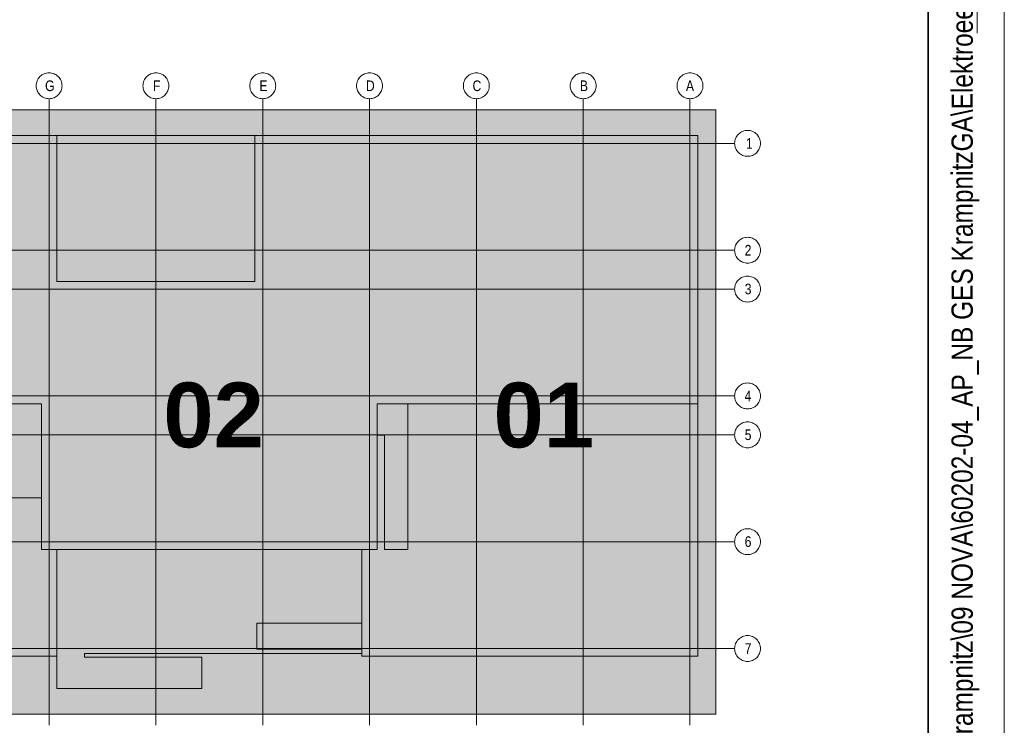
# Model space of a CAD drawing. Extents: x -420 to 300, y 62 to 1162.
# Tile 34 of 256: x 236 to 300, y 239 to 286. Entities that reach past the tile are written whole.
import ezdxf
from ezdxf.lldxf.tags import DXFTag

# ---------------------------------------------------------------- set-up
doc = ezdxf.new("R2010")
doc.units = 0
for name, color, linetype, lineweight in [('iwb_Plankopf Linie', 7, 'Continuous', 13), ('iwb_Plankopf Rahmen', 7, 'Continuous', 35), ('iwb_Plankopf Text', 7, 'Continuous', 18), ('PK_LP', 7, 'Continuous', 9), ('PK_LP_Achsen', 7, 'STRICHPUNKT2', 5)]:
    doc.layers.add(name, color=color, linetype=linetype, lineweight=lineweight)
for name, color, linetype, lineweight, true_color in [('PK_LP_T07', 6, 'Continuous', 9, 0xff00ff), ('PK_LP_T07_Rest', 9, 'Continuous', 9, 0x808080), ('PK_LP_Tennung', 9, 'Continuous', 18, 0x808080)]:
    doc.layers.add(name, color=color, linetype=linetype, lineweight=lineweight, true_color=true_color)
doc.styles.get("Standard").update_dxf_attribs({"font": 'ARIALN.TTF'})
tags = doc.linetypes.add('grob', pattern=[14, 3, -8, 3]).pattern_tags.tags
tags[8:9] = [DXFTag(74, 4), DXFTag(75, 0), DXFTag(340, '0'), DXFTag(46, 0.0), DXFTag(50, 0.0), DXFTag(44, 0.0), DXFTag(45, 0.0)]
tags[6:7] = [DXFTag(74, 4), DXFTag(75, 0), DXFTag(340, '0'), DXFTag(46, 0.0), DXFTag(50, 0.0), DXFTag(44, 0.0), DXFTag(45, 0.0)]
tags[4:5] = [DXFTag(74, 4), DXFTag(75, 0), DXFTag(340, '0'), DXFTag(46, 0.0), DXFTag(50, 0.0), DXFTag(44, 0.0), DXFTag(45, 0.0)]
tags = doc.linetypes.add('STRICHPUNKT2', pattern=[12.7, 6.35, -3.175, 0, -3.175]).pattern_tags.tags
tags[10:11] = [DXFTag(74, 4), DXFTag(75, 0), DXFTag(340, '0'), DXFTag(46, 0.0), DXFTag(50, 0.0), DXFTag(44, 0.0), DXFTag(45, 0.0)]
tags[8:9] = [DXFTag(74, 4), DXFTag(75, 0), DXFTag(340, '0'), DXFTag(46, 0.0), DXFTag(50, 0.0), DXFTag(44, 0.0), DXFTag(45, 0.0)]
tags[6:7] = [DXFTag(74, 4), DXFTag(75, 0), DXFTag(340, '0'), DXFTag(46, 0.0), DXFTag(50, 0.0), DXFTag(44, 0.0), DXFTag(45, 0.0)]
tags[4:5] = [DXFTag(74, 4), DXFTag(75, 0), DXFTag(340, '0'), DXFTag(46, 0.0), DXFTag(50, 0.0), DXFTag(44, 0.0), DXFTag(45, 0.0)]

# ---------------------------------------------------------------- blocks, each defined once
blk = doc.blocks.new('Blockreferenz-A06G9F4F8I')
at = {"layer": 'PK_LP', "linetype": 'grob', "lineweight": 5, "ltscale": 0.13}
for p, q in [((216.605, 279.685), (237.643, 279.685)), ((237.643, 279.685), (258.68, 279.685)), ((237.643, 240.014), (237.643, 279.685)), ((237.643, 279.685), (237.643, 240.014)), ((258.68, 279.685), (281.418, 279.685)), ((258.68, 240.014), (258.68, 279.685)), ((258.68, 279.685), (258.68, 240.014)), ((281.418, 279.685), (281.418, 240.014)), ((237.643, 240.014), (216.605, 240.014)), ((258.68, 240.014), (237.643, 240.014)), ((281.418, 240.014), (258.68, 240.014))]:
    blk.add_line(p, q, dxfattribs=at)
at = {"layer": 'PK_LP', "linetype": 'ByBlock', "lineweight": 13, "ltscale": 0.13}
for p, q in [((209.085, 277.985), (238.15, 277.985)), ((238.15, 277.985), (251.16, 277.985)), ((238.15, 268.423), (238.15, 277.985)), ((238.15, 277.985), (238.15, 268.423)), ((251.16, 277.985), (251.16, 268.423)), ((251.16, 268.423), (251.16, 277.985)), ((251.16, 277.985), (280.225, 277.985)), ((280.225, 277.985), (280.225, 260.395)), ((251.16, 268.423), (238.15, 268.423)), ((238.15, 268.423), (251.16, 268.423)), ((237.135, 260.395), (217.113, 260.395)), ((237.135, 250.833), (237.135, 260.395)), ((280.225, 260.395), (259.188, 260.395)), ((259.188, 260.395), (259.188, 250.833)), ((261.185, 260.395), (259.188, 260.395)), ((259.188, 260.395), (259.188, 258.319)), ((280.225, 260.395), (259.188, 260.395)), ((259.188, 260.395), (259.188, 250.833)), ((261.185, 250.833), (261.185, 260.395)), ((280.225, 243.82), (280.225, 260.395)), ((259.188, 258.319), (259.655, 258.319)), ((259.655, 258.319), (259.655, 250.833)), ((237.135, 254.222), (221.25, 254.222)), ((237.135, 250.833), (237.135, 254.222)), ((238.15, 250.833), (237.135, 250.833)), ((259.188, 250.833), (237.135, 250.833)), ((238.15, 250.833), (238.15, 241.714)), ((258.173, 250.833), (238.15, 250.833)), ((238.15, 243.82), (238.15, 250.833)), ((258.173, 243.996), (258.173, 250.833)), ((259.188, 250.833), (258.173, 250.833)), ((258.173, 250.833), (258.173, 245.994)), ((259.655, 250.833), (261.185, 250.833)), ((251.288, 245.994), (251.288, 244.294)), ((258.173, 245.994), (251.288, 245.994)), ((216.098, 243.82), (238.15, 243.82)), ((239.976, 243.754), (239.976, 243.996)), ((239.976, 243.996), (258.173, 243.996)), ((247.66, 243.754), (239.976, 243.754)), ((247.66, 241.714), (247.66, 243.754)), ((251.288, 244.294), (258.173, 244.294)), ((258.173, 244.294), (258.173, 243.82)), ((258.173, 243.82), (280.225, 243.82)), ((238.15, 241.714), (247.66, 241.714))]:
    blk.add_line(p, q, dxfattribs=at)
at = {"layer": 'PK_LP_Achsen', "linetype": 'ByBlock', "ltscale": 0.13}
for p, q in [((236.986, 281.797), (237.042, 281.859)), ((237.042, 281.859), (237.103, 281.915)), ((237.103, 281.915), (237.17, 281.964)), ((237.17, 281.964), (237.242, 282.007)), ((237.242, 282.007), (237.317, 282.043)), ((237.317, 282.043), (237.396, 282.071)), ((237.396, 282.071), (237.477, 282.091)), ((237.477, 282.091), (237.559, 282.103)), ((237.559, 282.103), (237.643, 282.108)), ((237.643, 282.108), (237.726, 282.103)), ((237.726, 282.103), (237.809, 282.091)), ((237.809, 282.091), (237.889, 282.071)), ((237.889, 282.071), (237.968, 282.043)), ((237.968, 282.043), (238.043, 282.007)), ((238.043, 282.007), (238.115, 281.964)), ((238.115, 281.964), (238.182, 281.915)), ((238.182, 281.915), (238.244, 281.859)), ((238.244, 281.859), (238.3, 281.797)), ((243.998, 281.797), (244.054, 281.859)), ((244.054, 281.859), (244.116, 281.915)), ((244.116, 281.915), (244.183, 281.964)), ((244.183, 281.964), (244.255, 282.007)), ((244.255, 282.007), (244.33, 282.043)), ((244.33, 282.043), (244.408, 282.071)), ((244.408, 282.071), (244.489, 282.091)), ((244.489, 282.091), (244.572, 282.103)), ((244.572, 282.103), (244.655, 282.108)), ((244.655, 282.108), (244.739, 282.103)), ((244.739, 282.103), (244.821, 282.091)), ((244.821, 282.091), (244.902, 282.071)), ((244.902, 282.071), (244.98, 282.043)), ((244.98, 282.043), (245.056, 282.007)), ((245.056, 282.007), (245.127, 281.964)), ((245.127, 281.964), (245.194, 281.915)), ((245.194, 281.915), (245.256, 281.859)), ((245.256, 281.859), (245.312, 281.797)), ((251.011, 281.797), (251.067, 281.859)), ((251.067, 281.859), (251.128, 281.915)), ((251.128, 281.915), (251.195, 281.964)), ((251.195, 281.964), (251.267, 282.007)), ((251.267, 282.007), (251.342, 282.043)), ((251.342, 282.043), (251.421, 282.071)), ((251.421, 282.071), (251.502, 282.091)), ((251.502, 282.091), (251.584, 282.103)), ((251.584, 282.103), (251.668, 282.108)), ((251.668, 282.108), (251.751, 282.103)), ((251.751, 282.103), (251.834, 282.091)), ((251.834, 282.091), (251.914, 282.071)), ((251.914, 282.071), (251.993, 282.043)), ((251.993, 282.043), (252.068, 282.007)), ((252.068, 282.007), (252.14, 281.964)), ((252.14, 281.964), (252.207, 281.915)), ((252.207, 281.915), (252.269, 281.859)), ((252.269, 281.859), (252.325, 281.797)), ((258.023, 281.797), (258.079, 281.859)), ((258.079, 281.859), (258.141, 281.915)), ((258.141, 281.915), (258.208, 281.964)), ((258.208, 281.964), (258.28, 282.007)), ((258.28, 282.007), (258.355, 282.043)), ((258.355, 282.043), (258.433, 282.071)), ((258.433, 282.071), (258.514, 282.091)), ((258.514, 282.091), (258.597, 282.103)), ((258.597, 282.103), (258.68, 282.108)), ((258.68, 282.108), (258.764, 282.103)), ((258.764, 282.103), (258.846, 282.091)), ((258.846, 282.091), (258.927, 282.071)), ((258.927, 282.071), (259.005, 282.043)), ((259.005, 282.043), (259.081, 282.007)), ((259.081, 282.007), (259.152, 281.964)), ((259.152, 281.964), (259.219, 281.915)), ((259.219, 281.915), (259.281, 281.859)), ((259.281, 281.859), (259.337, 281.797)), ((265.036, 281.797), (265.092, 281.859)), ((265.092, 281.859), (265.153, 281.915)), ((265.153, 281.915), (265.22, 281.964)), ((265.22, 281.964), (265.292, 282.007)), ((265.292, 282.007), (265.367, 282.043)), ((265.367, 282.043), (265.446, 282.071)), ((265.446, 282.071), (265.527, 282.091)), ((265.527, 282.091), (265.609, 282.103)), ((265.609, 282.103), (265.693, 282.108)), ((265.693, 282.108), (265.776, 282.103)), ((265.776, 282.103), (265.859, 282.091)), ((265.859, 282.091), (265.939, 282.071)), ((265.939, 282.071), (266.018, 282.043)), ((266.018, 282.043), (266.093, 282.007)), ((266.093, 282.007), (266.165, 281.964)), ((266.165, 281.964), (266.232, 281.915)), ((266.232, 281.915), (266.294, 281.859)), ((266.294, 281.859), (266.35, 281.797)), ((272.048, 281.797), (272.104, 281.859)), ((272.104, 281.859), (272.166, 281.915)), ((272.166, 281.915), (272.233, 281.964)), ((272.233, 281.964), (272.305, 282.007)), ((272.305, 282.007), (272.38, 282.043)), ((272.38, 282.043), (272.458, 282.071)), ((272.458, 282.071), (272.539, 282.091)), ((272.539, 282.091), (272.622, 282.103)), ((272.622, 282.103), (272.705, 282.108)), ((272.705, 282.108), (272.789, 282.103)), ((272.789, 282.103), (272.871, 282.091)), ((272.871, 282.091), (272.952, 282.071)), ((272.952, 282.071), (273.03, 282.043)), ((273.03, 282.043), (273.106, 282.007)), ((273.106, 282.007), (273.177, 281.964)), ((273.177, 281.964), (273.244, 281.915)), ((273.244, 281.915), (273.306, 281.859)), ((273.306, 281.859), (273.362, 281.797)), ((279.061, 281.797), (279.117, 281.859)), ((279.117, 281.859), (279.178, 281.915)), ((279.178, 281.915), (279.245, 281.964)), ((279.245, 281.964), (279.317, 282.007)), ((279.317, 282.007), (279.392, 282.043)), ((279.392, 282.043), (279.471, 282.071)), ((279.471, 282.071), (279.552, 282.091)), ((279.552, 282.091), (279.634, 282.103)), ((279.634, 282.103), (279.718, 282.108)), ((279.718, 282.108), (279.801, 282.103)), ((279.801, 282.103), (279.884, 282.091)), ((279.884, 282.091), (279.964, 282.071)), ((279.964, 282.071), (280.043, 282.043)), ((280.043, 282.043), (280.118, 282.007)), ((280.118, 282.007), (280.19, 281.964)), ((280.19, 281.964), (280.257, 281.915)), ((280.257, 281.915), (280.319, 281.859)), ((280.319, 281.859), (280.375, 281.797)), ((236.793, 281.258), (236.797, 281.341)), ((236.797, 281.174), (236.793, 281.258)), ((236.797, 281.341), (236.809, 281.423)), ((236.809, 281.423), (236.829, 281.504)), ((236.829, 281.504), (236.857, 281.583)), ((236.857, 281.583), (236.893, 281.658)), ((236.893, 281.658), (236.936, 281.73)), ((236.936, 281.73), (236.986, 281.797)), ((238.3, 281.797), (238.349, 281.73)), ((238.349, 281.73), (238.392, 281.658)), ((238.392, 281.658), (238.428, 281.583)), ((238.428, 281.583), (238.456, 281.504)), ((238.456, 281.504), (238.476, 281.423)), ((238.476, 281.423), (238.489, 281.341)), ((238.489, 281.341), (238.493, 281.258)), ((238.493, 281.258), (238.489, 281.174)), ((243.805, 281.258), (243.809, 281.341)), ((243.809, 281.174), (243.805, 281.258)), ((243.809, 281.341), (243.822, 281.423)), ((243.822, 281.423), (243.842, 281.504)), ((243.842, 281.504), (243.87, 281.583)), ((243.87, 281.583), (243.906, 281.658)), ((243.906, 281.658), (243.948, 281.73)), ((243.948, 281.73), (243.998, 281.797)), ((245.312, 281.797), (245.362, 281.73)), ((245.362, 281.73), (245.405, 281.658)), ((245.405, 281.658), (245.44, 281.583)), ((245.44, 281.583), (245.469, 281.504)), ((245.469, 281.504), (245.489, 281.423)), ((245.489, 281.423), (245.501, 281.341)), ((245.501, 281.341), (245.505, 281.258)), ((245.505, 281.258), (245.501, 281.174)), ((250.818, 281.258), (250.822, 281.341)), ((250.822, 281.174), (250.818, 281.258)), ((250.822, 281.341), (250.834, 281.423)), ((250.834, 281.423), (250.854, 281.504)), ((250.854, 281.504), (250.882, 281.583)), ((250.882, 281.583), (250.918, 281.658)), ((250.918, 281.658), (250.961, 281.73)), ((250.961, 281.73), (251.011, 281.797)), ((252.325, 281.797), (252.374, 281.73)), ((252.374, 281.73), (252.417, 281.658)), ((252.417, 281.658), (252.453, 281.583)), ((252.453, 281.583), (252.481, 281.504)), ((252.481, 281.504), (252.501, 281.423)), ((252.501, 281.423), (252.514, 281.341)), ((252.514, 281.341), (252.518, 281.258)), ((252.518, 281.258), (252.514, 281.174)), ((257.83, 281.258), (257.834, 281.341)), ((257.834, 281.174), (257.83, 281.258)), ((257.834, 281.341), (257.847, 281.423)), ((257.847, 281.423), (257.867, 281.504)), ((257.867, 281.504), (257.895, 281.583)), ((257.895, 281.583), (257.931, 281.658)), ((257.931, 281.658), (257.973, 281.73)), ((257.973, 281.73), (258.023, 281.797)), ((259.337, 281.797), (259.387, 281.73)), ((259.387, 281.73), (259.43, 281.658)), ((259.43, 281.658), (259.465, 281.583)), ((259.465, 281.583), (259.494, 281.504)), ((259.494, 281.504), (259.514, 281.423)), ((259.514, 281.423), (259.526, 281.341)), ((259.526, 281.341), (259.53, 281.258)), ((259.53, 281.258), (259.526, 281.174)), ((264.843, 281.258), (264.847, 281.341)), ((264.847, 281.174), (264.843, 281.258)), ((264.847, 281.341), (264.859, 281.423)), ((264.859, 281.423), (264.879, 281.504)), ((264.879, 281.504), (264.907, 281.583)), ((264.907, 281.583), (264.943, 281.658)), ((264.943, 281.658), (264.986, 281.73)), ((264.986, 281.73), (265.036, 281.797)), ((266.35, 281.797), (266.399, 281.73)), ((266.399, 281.73), (266.442, 281.658)), ((266.442, 281.658), (266.478, 281.583)), ((266.478, 281.583), (266.506, 281.504)), ((266.506, 281.504), (266.526, 281.423)), ((266.526, 281.423), (266.539, 281.341)), ((266.539, 281.341), (266.543, 281.258)), ((266.543, 281.258), (266.539, 281.174)), ((271.855, 281.258), (271.859, 281.341)), ((271.859, 281.174), (271.855, 281.258)), ((271.859, 281.341), (271.872, 281.423)), ((271.872, 281.423), (271.892, 281.504)), ((271.892, 281.504), (271.92, 281.583)), ((271.92, 281.583), (271.956, 281.658)), ((271.956, 281.658), (271.998, 281.73)), ((271.998, 281.73), (272.048, 281.797)), ((273.362, 281.797), (273.412, 281.73)), ((273.412, 281.73), (273.455, 281.658)), ((273.455, 281.658), (273.49, 281.583)), ((273.49, 281.583), (273.519, 281.504)), ((273.519, 281.504), (273.539, 281.423)), ((273.539, 281.423), (273.551, 281.341)), ((273.551, 281.341), (273.555, 281.258)), ((273.555, 281.258), (273.551, 281.174)), ((278.868, 281.258), (278.872, 281.341)), ((278.872, 281.174), (278.868, 281.258)), ((278.872, 281.341), (278.884, 281.423)), ((278.884, 281.423), (278.904, 281.504)), ((278.904, 281.504), (278.932, 281.583)), ((278.932, 281.583), (278.968, 281.658)), ((278.968, 281.658), (279.011, 281.73)), ((279.011, 281.73), (279.061, 281.797)), ((280.375, 281.797), (280.424, 281.73)), ((280.424, 281.73), (280.467, 281.658)), ((280.467, 281.658), (280.503, 281.583)), ((280.503, 281.583), (280.531, 281.504)), ((280.531, 281.504), (280.551, 281.423)), ((280.551, 281.423), (280.564, 281.341)), ((280.564, 281.341), (280.568, 281.258)), ((280.568, 281.258), (280.564, 281.174)), ((236.809, 281.092), (236.797, 281.174)), ((236.829, 281.011), (236.809, 281.092)), ((236.857, 280.932), (236.829, 281.011)), ((236.893, 280.857), (236.857, 280.932)), ((236.936, 280.785), (236.893, 280.857)), ((236.986, 280.718), (236.936, 280.785)), ((237.042, 280.656), (236.986, 280.718)), ((237.103, 280.6), (237.042, 280.656)), ((237.17, 280.551), (237.103, 280.6)), ((237.242, 280.508), (237.17, 280.551)), ((238.115, 280.551), (238.043, 280.508)), ((238.182, 280.6), (238.115, 280.551)), ((238.244, 280.656), (238.182, 280.6)), ((238.3, 280.718), (238.244, 280.656)), ((238.349, 280.785), (238.3, 280.718)), ((238.392, 280.857), (238.349, 280.785)), ((238.428, 280.932), (238.392, 280.857)), ((238.456, 281.011), (238.428, 280.932)), ((238.476, 281.092), (238.456, 281.011)), ((238.489, 281.174), (238.476, 281.092)), ((243.822, 281.092), (243.809, 281.174)), ((243.842, 281.011), (243.822, 281.092)), ((243.87, 280.932), (243.842, 281.011)), ((243.906, 280.857), (243.87, 280.932)), ((243.948, 280.785), (243.906, 280.857)), ((243.998, 280.718), (243.948, 280.785)), ((244.054, 280.656), (243.998, 280.718)), ((244.116, 280.6), (244.054, 280.656)), ((244.183, 280.551), (244.116, 280.6)), ((244.255, 280.508), (244.183, 280.551)), ((245.127, 280.551), (245.056, 280.508)), ((245.194, 280.6), (245.127, 280.551)), ((245.256, 280.656), (245.194, 280.6)), ((245.312, 280.718), (245.256, 280.656)), ((245.362, 280.785), (245.312, 280.718)), ((245.405, 280.857), (245.362, 280.785)), ((245.44, 280.932), (245.405, 280.857)), ((245.469, 281.011), (245.44, 280.932)), ((245.489, 281.092), (245.469, 281.011)), ((245.501, 281.174), (245.489, 281.092)), ((250.834, 281.092), (250.822, 281.174)), ((250.854, 281.011), (250.834, 281.092)), ((250.882, 280.932), (250.854, 281.011)), ((250.918, 280.857), (250.882, 280.932)), ((250.961, 280.785), (250.918, 280.857)), ((251.011, 280.718), (250.961, 280.785)), ((251.067, 280.656), (251.011, 280.718)), ((251.128, 280.6), (251.067, 280.656)), ((251.195, 280.551), (251.128, 280.6)), ((251.267, 280.508), (251.195, 280.551)), ((252.14, 280.551), (252.068, 280.508)), ((252.207, 280.6), (252.14, 280.551)), ((252.269, 280.656), (252.207, 280.6)), ((252.325, 280.718), (252.269, 280.656)), ((252.374, 280.785), (252.325, 280.718)), ((252.417, 280.857), (252.374, 280.785)), ((252.453, 280.932), (252.417, 280.857)), ((252.481, 281.011), (252.453, 280.932)), ((252.501, 281.092), (252.481, 281.011)), ((252.514, 281.174), (252.501, 281.092)), ((257.847, 281.092), (257.834, 281.174)), ((257.867, 281.011), (257.847, 281.092)), ((257.895, 280.932), (257.867, 281.011)), ((257.931, 280.857), (257.895, 280.932)), ((257.973, 280.785), (257.931, 280.857)), ((258.023, 280.718), (257.973, 280.785)), ((258.079, 280.656), (258.023, 280.718)), ((258.141, 280.6), (258.079, 280.656)), ((258.208, 280.551), (258.141, 280.6)), ((258.28, 280.508), (258.208, 280.551)), ((259.152, 280.551), (259.081, 280.508)), ((259.219, 280.6), (259.152, 280.551)), ((259.281, 280.656), (259.219, 280.6)), ((259.337, 280.718), (259.281, 280.656)), ((259.387, 280.785), (259.337, 280.718)), ((259.43, 280.857), (259.387, 280.785)), ((259.465, 280.932), (259.43, 280.857)), ((259.494, 281.011), (259.465, 280.932)), ((259.514, 281.092), (259.494, 281.011)), ((259.526, 281.174), (259.514, 281.092)), ((264.859, 281.092), (264.847, 281.174)), ((264.879, 281.011), (264.859, 281.092)), ((264.907, 280.932), (264.879, 281.011)), ((264.943, 280.857), (264.907, 280.932)), ((264.986, 280.785), (264.943, 280.857)), ((265.036, 280.718), (264.986, 280.785)), ((265.092, 280.656), (265.036, 280.718)), ((265.153, 280.6), (265.092, 280.656)), ((265.22, 280.551), (265.153, 280.6)), ((265.292, 280.508), (265.22, 280.551)), ((266.165, 280.551), (266.093, 280.508)), ((266.232, 280.6), (266.165, 280.551)), ((266.294, 280.656), (266.232, 280.6)), ((266.35, 280.718), (266.294, 280.656)), ((266.399, 280.785), (266.35, 280.718)), ((266.442, 280.857), (266.399, 280.785)), ((266.478, 280.932), (266.442, 280.857)), ((266.506, 281.011), (266.478, 280.932)), ((266.526, 281.092), (266.506, 281.011)), ((266.539, 281.174), (266.526, 281.092)), ((271.872, 281.092), (271.859, 281.174)), ((271.892, 281.011), (271.872, 281.092)), ((271.92, 280.932), (271.892, 281.011)), ((271.956, 280.857), (271.92, 280.932)), ((271.998, 280.785), (271.956, 280.857)), ((272.048, 280.718), (271.998, 280.785)), ((272.104, 280.656), (272.048, 280.718)), ((272.166, 280.6), (272.104, 280.656)), ((272.233, 280.551), (272.166, 280.6)), ((272.305, 280.508), (272.233, 280.551)), ((273.177, 280.551), (273.106, 280.508)), ((273.244, 280.6), (273.177, 280.551)), ((273.306, 280.656), (273.244, 280.6)), ((273.362, 280.718), (273.306, 280.656)), ((273.412, 280.785), (273.362, 280.718)), ((273.455, 280.857), (273.412, 280.785)), ((273.49, 280.932), (273.455, 280.857)), ((273.519, 281.011), (273.49, 280.932)), ((273.539, 281.092), (273.519, 281.011)), ((273.551, 281.174), (273.539, 281.092)), ((278.884, 281.092), (278.872, 281.174)), ((278.904, 281.011), (278.884, 281.092)), ((278.932, 280.932), (278.904, 281.011)), ((278.968, 280.857), (278.932, 280.932)), ((279.011, 280.785), (278.968, 280.857)), ((279.061, 280.718), (279.011, 280.785)), ((279.117, 280.656), (279.061, 280.718)), ((279.178, 280.6), (279.117, 280.656)), ((279.245, 280.551), (279.178, 280.6)), ((279.317, 280.508), (279.245, 280.551)), ((280.19, 280.551), (280.118, 280.508)), ((280.257, 280.6), (280.19, 280.551)), ((280.319, 280.656), (280.257, 280.6)), ((280.375, 280.718), (280.319, 280.656)), ((280.424, 280.785), (280.375, 280.718)), ((280.467, 280.857), (280.424, 280.785)), ((280.503, 280.932), (280.467, 280.857)), ((280.531, 281.011), (280.503, 280.932)), ((280.551, 281.092), (280.531, 281.011)), ((280.564, 281.174), (280.551, 281.092)), ((237.317, 280.472), (237.242, 280.508)), ((237.396, 280.444), (237.317, 280.472)), ((237.477, 280.424), (237.396, 280.444)), ((237.559, 280.412), (237.477, 280.424)), ((237.643, 280.408), (237.559, 280.412)), ((237.726, 280.412), (237.643, 280.408)), ((237.809, 280.424), (237.726, 280.412)), ((237.889, 280.444), (237.809, 280.424)), ((237.968, 280.472), (237.889, 280.444)), ((238.043, 280.508), (237.968, 280.472)), ((244.33, 280.472), (244.255, 280.508)), ((244.408, 280.444), (244.33, 280.472)), ((244.489, 280.424), (244.408, 280.444)), ((244.572, 280.412), (244.489, 280.424)), ((244.655, 280.408), (244.572, 280.412)), ((244.739, 280.412), (244.655, 280.408)), ((244.821, 280.424), (244.739, 280.412)), ((244.902, 280.444), (244.821, 280.424)), ((244.98, 280.472), (244.902, 280.444)), ((245.056, 280.508), (244.98, 280.472)), ((251.342, 280.472), (251.267, 280.508)), ((251.421, 280.444), (251.342, 280.472)), ((251.502, 280.424), (251.421, 280.444)), ((251.584, 280.412), (251.502, 280.424)), ((251.668, 280.408), (251.584, 280.412)), ((251.751, 280.412), (251.668, 280.408)), ((251.834, 280.424), (251.751, 280.412)), ((251.914, 280.444), (251.834, 280.424)), ((251.993, 280.472), (251.914, 280.444)), ((252.068, 280.508), (251.993, 280.472)), ((258.355, 280.472), (258.28, 280.508)), ((258.433, 280.444), (258.355, 280.472)), ((258.514, 280.424), (258.433, 280.444)), ((258.597, 280.412), (258.514, 280.424)), ((258.68, 280.408), (258.597, 280.412)), ((258.764, 280.412), (258.68, 280.408)), ((258.846, 280.424), (258.764, 280.412)), ((258.927, 280.444), (258.846, 280.424)), ((259.005, 280.472), (258.927, 280.444)), ((259.081, 280.508), (259.005, 280.472)), ((265.367, 280.472), (265.292, 280.508)), ((265.446, 280.444), (265.367, 280.472)), ((265.527, 280.424), (265.446, 280.444)), ((265.609, 280.412), (265.527, 280.424)), ((265.693, 280.408), (265.609, 280.412)), ((265.776, 280.412), (265.693, 280.408)), ((265.859, 280.424), (265.776, 280.412)), ((265.939, 280.444), (265.859, 280.424)), ((266.018, 280.472), (265.939, 280.444)), ((266.093, 280.508), (266.018, 280.472)), ((272.38, 280.472), (272.305, 280.508)), ((272.458, 280.444), (272.38, 280.472)), ((272.539, 280.424), (272.458, 280.444)), ((272.622, 280.412), (272.539, 280.424)), ((272.705, 280.408), (272.622, 280.412)), ((272.789, 280.412), (272.705, 280.408)), ((272.871, 280.424), (272.789, 280.412)), ((272.952, 280.444), (272.871, 280.424)), ((273.03, 280.472), (272.952, 280.444)), ((273.106, 280.508), (273.03, 280.472)), ((279.392, 280.472), (279.317, 280.508)), ((279.471, 280.444), (279.392, 280.472)), ((279.552, 280.424), (279.471, 280.444)), ((279.634, 280.412), (279.552, 280.424)), ((279.718, 280.408), (279.634, 280.412)), ((279.801, 280.412), (279.718, 280.408)), ((279.884, 280.424), (279.801, 280.412)), ((279.964, 280.444), (279.884, 280.424)), ((280.043, 280.472), (279.964, 280.444)), ((280.118, 280.508), (280.043, 280.472)), ((282.791, 277.95), (282.841, 278.017)), ((282.841, 278.017), (282.897, 278.079)), ((282.897, 278.079), (282.958, 278.135)), ((282.958, 278.135), (283.025, 278.184)), ((283.025, 278.184), (283.097, 278.227)), ((283.097, 278.227), (283.172, 278.263)), ((283.172, 278.263), (283.251, 278.291)), ((283.251, 278.291), (283.332, 278.311)), ((283.332, 278.311), (283.414, 278.323)), ((283.414, 278.323), (283.498, 278.328)), ((283.498, 278.328), (283.581, 278.323)), ((283.581, 278.323), (283.663, 278.311)), ((283.663, 278.311), (283.744, 278.291)), ((283.744, 278.291), (283.823, 278.263)), ((283.823, 278.263), (283.898, 278.227)), ((283.898, 278.227), (283.97, 278.184)), ((283.97, 278.184), (284.037, 278.135)), ((284.037, 278.135), (284.099, 278.079)), ((284.099, 278.079), (284.155, 278.017)), ((284.155, 278.017), (284.204, 277.95)), ((282.648, 277.478), (282.652, 277.561)), ((282.652, 277.394), (282.648, 277.478)), ((282.652, 277.561), (282.664, 277.643)), ((282.664, 277.312), (282.652, 277.394)), ((282.664, 277.643), (282.684, 277.724)), ((282.684, 277.231), (282.664, 277.312)), ((282.684, 277.724), (282.712, 277.803)), ((282.712, 277.803), (282.748, 277.878)), ((282.748, 277.878), (282.791, 277.95)), ((284.204, 277.95), (284.247, 277.878)), ((284.247, 277.878), (284.283, 277.803)), ((284.283, 277.803), (284.311, 277.724)), ((284.311, 277.724), (284.331, 277.643)), ((284.331, 277.312), (284.311, 277.231)), ((284.331, 277.643), (284.344, 277.561)), ((284.344, 277.394), (284.331, 277.312)), ((284.344, 277.561), (284.348, 277.478)), ((284.348, 277.478), (284.344, 277.394)), ((282.712, 277.152), (282.684, 277.231)), ((282.748, 277.077), (282.712, 277.152)), ((282.791, 277.005), (282.748, 277.077)), ((282.841, 276.938), (282.791, 277.005)), ((282.897, 276.877), (282.841, 276.938)), ((282.958, 276.82), (282.897, 276.877)), ((283.025, 276.771), (282.958, 276.82)), ((283.097, 276.728), (283.025, 276.771)), ((283.172, 276.692), (283.097, 276.728)), ((283.251, 276.664), (283.172, 276.692)), ((283.332, 276.644), (283.251, 276.664)), ((283.744, 276.664), (283.663, 276.644)), ((283.823, 276.692), (283.744, 276.664)), ((283.898, 276.728), (283.823, 276.692)), ((283.97, 276.771), (283.898, 276.728)), ((284.037, 276.82), (283.97, 276.771)), ((284.099, 276.877), (284.037, 276.82)), ((284.155, 276.938), (284.099, 276.877)), ((284.204, 277.005), (284.155, 276.938)), ((284.247, 277.077), (284.204, 277.005)), ((284.283, 277.152), (284.247, 277.077)), ((284.311, 277.231), (284.283, 277.152)), ((283.414, 276.632), (283.332, 276.644)), ((283.498, 276.628), (283.414, 276.632)), ((283.581, 276.632), (283.498, 276.628)), ((283.663, 276.644), (283.581, 276.632)), ((282.712, 270.79), (282.748, 270.866)), ((282.748, 270.866), (282.791, 270.937)), ((282.791, 270.937), (282.841, 271.004)), ((282.841, 271.004), (282.897, 271.066)), ((282.897, 271.066), (282.958, 271.122)), ((282.958, 271.122), (283.025, 271.172)), ((283.025, 271.172), (283.097, 271.215)), ((283.097, 271.215), (283.172, 271.25)), ((283.172, 271.25), (283.251, 271.278)), ((283.251, 271.278), (283.332, 271.299)), ((283.332, 271.299), (283.414, 271.311)), ((283.414, 271.311), (283.498, 271.315)), ((283.498, 271.315), (283.581, 271.311)), ((283.581, 271.311), (283.663, 271.299)), ((283.663, 271.299), (283.744, 271.278)), ((283.744, 271.278), (283.823, 271.25)), ((283.823, 271.25), (283.898, 271.215)), ((283.898, 271.215), (283.97, 271.172)), ((283.97, 271.172), (284.037, 271.122)), ((284.037, 271.122), (284.099, 271.066)), ((284.099, 271.066), (284.155, 271.004)), ((284.155, 271.004), (284.204, 270.937)), ((284.204, 270.937), (284.247, 270.866)), ((284.247, 270.866), (284.283, 270.79)), ((282.648, 270.465), (282.652, 270.548)), ((282.652, 270.382), (282.648, 270.465)), ((282.652, 270.548), (282.664, 270.631)), ((282.664, 270.299), (282.652, 270.382)), ((282.664, 270.631), (282.684, 270.712)), ((282.684, 270.218), (282.664, 270.299)), ((282.684, 270.712), (282.712, 270.79)), ((282.712, 270.14), (282.684, 270.218)), ((284.283, 270.79), (284.311, 270.712)), ((284.311, 270.218), (284.283, 270.14)), ((284.311, 270.712), (284.331, 270.631)), ((284.331, 270.299), (284.311, 270.218)), ((284.331, 270.631), (284.344, 270.548)), ((284.344, 270.382), (284.331, 270.299)), ((284.344, 270.548), (284.348, 270.465)), ((284.348, 270.465), (284.344, 270.382)), ((282.748, 270.064), (282.712, 270.14)), ((282.791, 269.993), (282.748, 270.064)), ((282.841, 269.926), (282.791, 269.993)), ((282.897, 269.864), (282.841, 269.926)), ((282.958, 269.808), (282.897, 269.864)), ((283.025, 269.758), (282.958, 269.808)), ((283.097, 269.715), (283.025, 269.758)), ((283.172, 269.68), (283.097, 269.715)), ((283.251, 269.652), (283.172, 269.68)), ((283.332, 269.631), (283.251, 269.652)), ((283.414, 269.619), (283.332, 269.631)), ((283.498, 269.615), (283.414, 269.619)), ((283.581, 269.619), (283.498, 269.615)), ((283.663, 269.631), (283.581, 269.619)), ((283.744, 269.652), (283.663, 269.631)), ((283.823, 269.68), (283.744, 269.652)), ((283.898, 269.715), (283.823, 269.68)), ((283.97, 269.758), (283.898, 269.715)), ((284.037, 269.808), (283.97, 269.758)), ((284.099, 269.864), (284.037, 269.808)), ((284.155, 269.926), (284.099, 269.864)), ((284.204, 269.993), (284.155, 269.926)), ((284.247, 270.064), (284.204, 269.993)), ((284.283, 270.14), (284.247, 270.064)), ((282.712, 268.24), (282.748, 268.316)), ((282.748, 268.316), (282.791, 268.387)), ((282.791, 268.387), (282.841, 268.454)), ((282.841, 268.454), (282.897, 268.516)), ((282.897, 268.516), (282.958, 268.572)), ((282.958, 268.572), (283.025, 268.622)), ((283.025, 268.622), (283.097, 268.665)), ((283.097, 268.665), (283.172, 268.7)), ((283.172, 268.7), (283.251, 268.728)), ((283.251, 268.728), (283.332, 268.749)), ((283.332, 268.749), (283.414, 268.761)), ((283.414, 268.761), (283.498, 268.765)), ((283.498, 268.765), (283.581, 268.761)), ((283.581, 268.761), (283.663, 268.749)), ((283.663, 268.749), (283.744, 268.728)), ((283.744, 268.728), (283.823, 268.7)), ((283.823, 268.7), (283.898, 268.665)), ((283.898, 268.665), (283.97, 268.622)), ((283.97, 268.622), (284.037, 268.572)), ((284.037, 268.572), (284.099, 268.516)), ((284.099, 268.516), (284.155, 268.454)), ((284.155, 268.454), (284.204, 268.387)), ((284.204, 268.387), (284.247, 268.316)), ((284.247, 268.316), (284.283, 268.24)), ((282.648, 267.915), (282.652, 267.998)), ((282.652, 267.832), (282.648, 267.915)), ((282.652, 267.998), (282.664, 268.081)), ((282.664, 267.749), (282.652, 267.832)), ((282.664, 268.081), (282.684, 268.162)), ((282.684, 267.668), (282.664, 267.749)), ((282.684, 268.162), (282.712, 268.24)), ((282.712, 267.59), (282.684, 267.668)), ((284.283, 268.24), (284.311, 268.162)), ((284.311, 267.668), (284.283, 267.59)), ((284.311, 268.162), (284.331, 268.081)), ((284.331, 267.749), (284.311, 267.668)), ((284.331, 268.081), (284.344, 267.998)), ((284.344, 267.832), (284.331, 267.749)), ((284.344, 267.998), (284.348, 267.915)), ((284.348, 267.915), (284.344, 267.832)), ((282.748, 267.514), (282.712, 267.59)), ((282.791, 267.443), (282.748, 267.514)), ((282.841, 267.376), (282.791, 267.443)), ((282.897, 267.314), (282.841, 267.376)), ((282.958, 267.258), (282.897, 267.314)), ((283.025, 267.208), (282.958, 267.258)), ((283.097, 267.165), (283.025, 267.208)), ((283.172, 267.13), (283.097, 267.165)), ((283.251, 267.102), (283.172, 267.13)), ((283.332, 267.081), (283.251, 267.102)), ((283.414, 267.069), (283.332, 267.081)), ((283.498, 267.065), (283.414, 267.069)), ((283.581, 267.069), (283.498, 267.065)), ((283.663, 267.081), (283.581, 267.069)), ((283.744, 267.102), (283.663, 267.081)), ((283.823, 267.13), (283.744, 267.102)), ((283.898, 267.165), (283.823, 267.13)), ((283.97, 267.208), (283.898, 267.165)), ((284.037, 267.258), (283.97, 267.208)), ((284.099, 267.314), (284.037, 267.258)), ((284.155, 267.376), (284.099, 267.314)), ((284.204, 267.443), (284.155, 267.376)), ((284.247, 267.514), (284.204, 267.443)), ((284.283, 267.59), (284.247, 267.514)), ((282.664, 261.068), (282.684, 261.149)), ((282.684, 261.149), (282.712, 261.228)), ((282.712, 261.228), (282.748, 261.303)), ((282.748, 261.303), (282.791, 261.375)), ((282.791, 261.375), (282.841, 261.442)), ((282.841, 261.442), (282.897, 261.504)), ((282.897, 261.504), (282.958, 261.56)), ((282.958, 261.56), (283.025, 261.609)), ((283.025, 261.609), (283.097, 261.652)), ((283.097, 261.652), (283.172, 261.688)), ((283.172, 261.688), (283.251, 261.716)), ((283.251, 261.716), (283.332, 261.736)), ((283.332, 261.736), (283.414, 261.748)), ((283.414, 261.748), (283.498, 261.753)), ((283.498, 261.753), (283.581, 261.748)), ((283.581, 261.748), (283.663, 261.736)), ((283.663, 261.736), (283.744, 261.716)), ((283.744, 261.716), (283.823, 261.688)), ((283.823, 261.688), (283.898, 261.652)), ((283.898, 261.652), (283.97, 261.609)), ((283.97, 261.609), (284.037, 261.56)), ((284.037, 261.56), (284.099, 261.504)), ((284.099, 261.504), (284.155, 261.442)), ((284.155, 261.442), (284.204, 261.375)), ((284.204, 261.375), (284.247, 261.303)), ((284.247, 261.303), (284.283, 261.228)), ((284.283, 261.228), (284.311, 261.149)), ((284.311, 261.149), (284.331, 261.068)), ((282.648, 260.903), (282.652, 260.986)), ((282.652, 260.819), (282.648, 260.903)), ((282.652, 260.986), (282.664, 261.068)), ((282.664, 260.737), (282.652, 260.819)), ((282.684, 260.656), (282.664, 260.737)), ((282.712, 260.577), (282.684, 260.656)), ((282.748, 260.502), (282.712, 260.577)), ((282.791, 260.43), (282.748, 260.502)), ((284.247, 260.502), (284.204, 260.43)), ((284.283, 260.577), (284.247, 260.502)), ((284.311, 260.656), (284.283, 260.577)), ((284.331, 260.737), (284.311, 260.656)), ((284.331, 261.068), (284.344, 260.986)), ((284.344, 260.819), (284.331, 260.737)), ((284.344, 260.986), (284.348, 260.903)), ((284.348, 260.903), (284.344, 260.819)), ((282.841, 260.363), (282.791, 260.43)), ((282.897, 260.302), (282.841, 260.363)), ((282.958, 260.245), (282.897, 260.302)), ((283.025, 260.196), (282.958, 260.245)), ((283.097, 260.153), (283.025, 260.196)), ((283.172, 260.117), (283.097, 260.153)), ((283.251, 260.089), (283.172, 260.117)), ((283.332, 260.069), (283.251, 260.089)), ((283.414, 260.057), (283.332, 260.069)), ((283.498, 260.053), (283.414, 260.057)), ((283.581, 260.057), (283.498, 260.053)), ((283.663, 260.069), (283.581, 260.057)), ((283.744, 260.089), (283.663, 260.069)), ((283.823, 260.117), (283.744, 260.089)), ((283.898, 260.153), (283.823, 260.117)), ((283.97, 260.196), (283.898, 260.153)), ((284.037, 260.245), (283.97, 260.196)), ((284.099, 260.302), (284.037, 260.245)), ((284.155, 260.363), (284.099, 260.302)), ((284.204, 260.43), (284.155, 260.363)), ((282.664, 258.518), (282.684, 258.599)), ((282.684, 258.599), (282.712, 258.678)), ((282.712, 258.678), (282.748, 258.753)), ((282.748, 258.753), (282.791, 258.825)), ((282.791, 258.825), (282.841, 258.892)), ((282.841, 258.892), (282.897, 258.954)), ((282.897, 258.954), (282.958, 259.01)), ((282.958, 259.01), (283.025, 259.059)), ((283.025, 259.059), (283.097, 259.102)), ((283.097, 259.102), (283.172, 259.138)), ((283.172, 259.138), (283.251, 259.166)), ((283.251, 259.166), (283.332, 259.186)), ((283.332, 259.186), (283.414, 259.198)), ((283.414, 259.198), (283.498, 259.203)), ((283.498, 259.203), (283.581, 259.198)), ((283.581, 259.198), (283.663, 259.186)), ((283.663, 259.186), (283.744, 259.166)), ((283.744, 259.166), (283.823, 259.138)), ((283.823, 259.138), (283.898, 259.102)), ((283.898, 259.102), (283.97, 259.059)), ((283.97, 259.059), (284.037, 259.01)), ((284.037, 259.01), (284.099, 258.954)), ((284.099, 258.954), (284.155, 258.892)), ((284.155, 258.892), (284.204, 258.825)), ((284.204, 258.825), (284.247, 258.753)), ((284.247, 258.753), (284.283, 258.678)), ((284.283, 258.678), (284.311, 258.599)), ((284.311, 258.599), (284.331, 258.518)), ((282.648, 258.353), (282.652, 258.436)), ((282.652, 258.269), (282.648, 258.353)), ((282.652, 258.436), (282.664, 258.518)), ((282.664, 258.187), (282.652, 258.269)), ((282.684, 258.106), (282.664, 258.187)), ((282.712, 258.027), (282.684, 258.106)), ((282.748, 257.952), (282.712, 258.027)), ((282.791, 257.88), (282.748, 257.952)), ((284.247, 257.952), (284.204, 257.88)), ((284.283, 258.027), (284.247, 257.952)), ((284.311, 258.106), (284.283, 258.027)), ((284.331, 258.187), (284.311, 258.106)), ((284.331, 258.518), (284.344, 258.436)), ((284.344, 258.269), (284.331, 258.187)), ((284.344, 258.436), (284.348, 258.353)), ((284.348, 258.353), (284.344, 258.269)), ((282.841, 257.813), (282.791, 257.88)), ((282.897, 257.752), (282.841, 257.813)), ((282.958, 257.695), (282.897, 257.752)), ((283.025, 257.646), (282.958, 257.695)), ((283.097, 257.603), (283.025, 257.646)), ((283.172, 257.567), (283.097, 257.603)), ((283.251, 257.539), (283.172, 257.567)), ((283.332, 257.519), (283.251, 257.539)), ((283.414, 257.507), (283.332, 257.519)), ((283.498, 257.503), (283.414, 257.507)), ((283.581, 257.507), (283.498, 257.503)), ((283.663, 257.519), (283.581, 257.507)), ((283.744, 257.539), (283.663, 257.519)), ((283.823, 257.567), (283.744, 257.539)), ((283.898, 257.603), (283.823, 257.567)), ((283.97, 257.646), (283.898, 257.603)), ((284.037, 257.695), (283.97, 257.646)), ((284.099, 257.752), (284.037, 257.695)), ((284.155, 257.813), (284.099, 257.752)), ((284.204, 257.88), (284.155, 257.813)), ((283.097, 252.09), (283.172, 252.125)), ((283.172, 252.125), (283.251, 252.153)), ((283.251, 252.153), (283.332, 252.174)), ((283.332, 252.174), (283.414, 252.186)), ((283.414, 252.186), (283.498, 252.19)), ((283.498, 252.19), (283.581, 252.186)), ((283.581, 252.186), (283.663, 252.174)), ((283.663, 252.174), (283.744, 252.153)), ((283.744, 252.153), (283.823, 252.125)), ((283.823, 252.125), (283.898, 252.09)), ((282.652, 251.423), (282.664, 251.506)), ((282.664, 251.506), (282.684, 251.587)), ((282.684, 251.587), (282.712, 251.665)), ((282.712, 251.665), (282.748, 251.741)), ((282.748, 251.741), (282.791, 251.812)), ((282.791, 251.812), (282.841, 251.879)), ((282.841, 251.879), (282.897, 251.941)), ((282.897, 251.941), (282.958, 251.997)), ((282.958, 251.997), (283.025, 252.047)), ((283.025, 252.047), (283.097, 252.09)), ((283.898, 252.09), (283.97, 252.047)), ((283.97, 252.047), (284.037, 251.997)), ((284.037, 251.997), (284.099, 251.941)), ((284.099, 251.941), (284.155, 251.879)), ((284.155, 251.879), (284.204, 251.812)), ((284.204, 251.812), (284.247, 251.741)), ((284.247, 251.741), (284.283, 251.665)), ((284.283, 251.665), (284.311, 251.587)), ((284.311, 251.587), (284.331, 251.506)), ((284.331, 251.506), (284.344, 251.423)), ((282.648, 251.34), (282.652, 251.423)), ((282.652, 251.257), (282.648, 251.34)), ((282.664, 251.174), (282.652, 251.257)), ((282.684, 251.093), (282.664, 251.174)), ((282.712, 251.015), (282.684, 251.093)), ((282.748, 250.939), (282.712, 251.015)), ((282.791, 250.868), (282.748, 250.939)), ((282.841, 250.801), (282.791, 250.868)), ((284.204, 250.868), (284.155, 250.801)), ((284.247, 250.939), (284.204, 250.868)), ((284.283, 251.015), (284.247, 250.939)), ((284.311, 251.093), (284.283, 251.015)), ((284.331, 251.174), (284.311, 251.093)), ((284.344, 251.257), (284.331, 251.174)), ((284.344, 251.423), (284.348, 251.34)), ((284.348, 251.34), (284.344, 251.257)), ((282.897, 250.739), (282.841, 250.801)), ((282.958, 250.683), (282.897, 250.739)), ((283.025, 250.633), (282.958, 250.683)), ((283.097, 250.59), (283.025, 250.633)), ((283.172, 250.555), (283.097, 250.59)), ((283.251, 250.527), (283.172, 250.555)), ((283.332, 250.506), (283.251, 250.527)), ((283.414, 250.494), (283.332, 250.506)), ((283.498, 250.49), (283.414, 250.494)), ((283.581, 250.494), (283.498, 250.49)), ((283.663, 250.506), (283.581, 250.494)), ((283.744, 250.527), (283.663, 250.506)), ((283.823, 250.555), (283.744, 250.527)), ((283.898, 250.59), (283.823, 250.555)), ((283.97, 250.633), (283.898, 250.59)), ((284.037, 250.683), (283.97, 250.633)), ((284.099, 250.739), (284.037, 250.683)), ((284.155, 250.801), (284.099, 250.739)), ((282.958, 244.985), (283.025, 245.034)), ((283.025, 245.034), (283.097, 245.077)), ((283.097, 245.077), (283.172, 245.113)), ((283.172, 245.113), (283.251, 245.141)), ((283.251, 245.141), (283.332, 245.161)), ((283.332, 245.161), (283.414, 245.173)), ((283.414, 245.173), (283.498, 245.178)), ((283.498, 245.178), (283.581, 245.173)), ((283.581, 245.173), (283.663, 245.161)), ((283.663, 245.161), (283.744, 245.141)), ((283.744, 245.141), (283.823, 245.113)), ((283.823, 245.113), (283.898, 245.077)), ((283.898, 245.077), (283.97, 245.034)), ((283.97, 245.034), (284.037, 244.985)), ((282.648, 244.328), (282.652, 244.411)), ((282.652, 244.411), (282.664, 244.493)), ((282.664, 244.493), (282.684, 244.574)), ((282.684, 244.574), (282.712, 244.653)), ((282.712, 244.653), (282.748, 244.728)), ((282.748, 244.728), (282.791, 244.8)), ((282.791, 244.8), (282.841, 244.867)), ((282.841, 244.867), (282.897, 244.929)), ((282.897, 244.929), (282.958, 244.985)), ((284.037, 244.985), (284.099, 244.929)), ((284.099, 244.929), (284.155, 244.867)), ((284.155, 244.867), (284.204, 244.8)), ((284.204, 244.8), (284.247, 244.728)), ((284.247, 244.728), (284.283, 244.653)), ((284.283, 244.653), (284.311, 244.574)), ((284.311, 244.574), (284.331, 244.493)), ((284.331, 244.493), (284.344, 244.411)), ((284.344, 244.411), (284.348, 244.328)), ((282.652, 244.244), (282.648, 244.328)), ((282.664, 244.162), (282.652, 244.244)), ((282.684, 244.081), (282.664, 244.162)), ((282.712, 244.002), (282.684, 244.081)), ((282.748, 243.927), (282.712, 244.002)), ((282.791, 243.855), (282.748, 243.927)), ((282.841, 243.788), (282.791, 243.855)), ((282.897, 243.727), (282.841, 243.788)), ((282.958, 243.67), (282.897, 243.727)), ((284.099, 243.727), (284.037, 243.67)), ((284.155, 243.788), (284.099, 243.727)), ((284.204, 243.855), (284.155, 243.788)), ((284.247, 243.927), (284.204, 243.855)), ((284.283, 244.002), (284.247, 243.927)), ((284.311, 244.081), (284.283, 244.002)), ((284.331, 244.162), (284.311, 244.081)), ((284.344, 244.244), (284.331, 244.162)), ((284.348, 244.328), (284.344, 244.244)), ((283.025, 243.621), (282.958, 243.67)), ((283.097, 243.578), (283.025, 243.621)), ((283.172, 243.542), (283.097, 243.578)), ((283.251, 243.514), (283.172, 243.542)), ((283.332, 243.494), (283.251, 243.514)), ((283.414, 243.482), (283.332, 243.494)), ((283.498, 243.478), (283.414, 243.482)), ((283.581, 243.482), (283.498, 243.478)), ((283.663, 243.494), (283.581, 243.482)), ((283.744, 243.514), (283.663, 243.494)), ((283.823, 243.542), (283.744, 243.514)), ((283.898, 243.578), (283.823, 243.542)), ((283.97, 243.621), (283.898, 243.578)), ((284.037, 243.67), (283.97, 243.621))]:
    blk.add_line(p, q, dxfattribs=at)
at = {"layer": 'PK_LP_Achsen', "linetype": 'STRICHPUNKT2', "ltscale": 0.13}
for p, q in [((237.643, 280.408), (237.643, 239.291)), ((244.655, 280.408), (244.655, 239.291)), ((251.668, 280.408), (251.668, 239.291)), ((258.68, 280.408), (258.68, 239.291)), ((265.693, 280.408), (265.693, 239.291)), ((272.705, 280.408), (272.705, 239.291)), ((279.718, 280.408), (279.718, 239.291)), ((128.038, 277.478), (282.648, 277.478)), ((128.038, 270.465), (282.648, 270.465)), ((128.038, 267.915), (282.648, 267.915)), ((128.038, 260.903), (282.648, 260.903)), ((128.038, 258.353), (282.648, 258.353)), ((128.038, 251.34), (282.648, 251.34)), ((128.038, 244.328), (282.648, 244.328))]:
    blk.add_line(p, q, dxfattribs=at)
at = {"layer": 'PK_LP_T07_Rest', "linetype": 'ByBlock', "lineweight": -2, "ltscale": 0.13}
for points in [[(216.605, 240.014), (216.605, 279.685), (237.643, 240.014), (237.643, 279.685)], [(237.643, 240.014), (237.643, 279.685), (258.68, 240.014), (258.68, 279.685)], [(258.68, 240.014), (258.68, 279.685), (281.418, 240.014), (281.418, 279.685)]]:
    blk.add_solid(points, dxfattribs=at)
at = {"layer": 'PK_LP_Tennung', "linetype": 'ByBlock', "ltscale": 0.18}
for p, q in [((237.643, 240.014), (237.643, 279.685)), ((258.68, 240.014), (258.68, 279.685))]:
    blk.add_line(p, q, dxfattribs=at)
at = {"layer": 'PK_LP', "linetype": 'ByBlock', "lineweight": 25, "ltscale": 0.25, "char_height": 4.25, "attachment_point": 1}
for s, insert in [('{\\fArial|b1|i0;02}', (245.14, 261.778)), ('{\\fArial|b1|i0;01}', (266.818, 261.774))]:
    blk.add_mtext(s, dxfattribs=dict(at, insert=insert))
at = {"layer": 'PK_LP_Achsen', "linetype": 'ByBlock', "ltscale": 0.13, "char_height": 0.69538, "attachment_point": 1}
for s, insert in [('{\\fArial Narrow;G}', (237.379, 281.605)), ('{\\fArial Narrow;F}', (244.463, 281.605)), ('{\\fArial Narrow;E}', (251.455, 281.605)), ('{\\fArial Narrow;D}', (258.445, 281.605)), ('{\\fArial Narrow;C}', (265.441, 281.605)), ('{\\fArial Narrow;B}', (272.49, 281.605)), ('{\\fArial Narrow;A}', (279.451, 281.605)), ('{\\fArial Narrow;1}', (283.393, 277.824)), ('{\\fArial Narrow;2}', (283.308, 270.812)), ('{\\fArial Narrow;3}', (283.311, 268.268)), ('{\\fArial Narrow;4}', (283.3, 261.25)), ('{\\fArial Narrow;5}', (283.309, 258.706)), ('{\\fArial Narrow;6}', (283.309, 251.693)), ('{\\fArial Narrow;7}', (283.313, 244.675))]:
    blk.add_mtext(s, dxfattribs=dict(at, insert=insert))

msp = doc.modelspace()

# ---------------------------------------------------------------- linework, layer by layer
at = {"layer": 'iwb_Plankopf Linie', "ltscale": 0.13}
msp.add_line((295.353, 67.433), (295.353, 359.433), dxfattribs=at)
at = {"layer": 'iwb_Plankopf Rahmen', "ltscale": 0.35}
msp.add_line((295.353, 359.433), (295.353, 67.433), dxfattribs=at)
at = {"layer": 'iwb_Plankopf Rahmen', "color": 8, "lineweight": 13, "ltscale": 0.13, "true_color": 0x808080}
msp.add_lwpolyline([(300.353, 62.433), (-419.647, 62.433), (-419.647, 1162.433), (300.353, 1162.433), (300.353, 62.433)], close=True, dxfattribs=at)
at = {"layer": 'iwb_Plankopf Rahmen', "ltscale": 0.35}
msp.add_lwpolyline([(-399.647, 67.433), (-399.647, 1157.433), (295.353, 1157.433), (295.353, 67.433), (-399.647, 67.433)], close=True, dxfattribs=at)

# ---------------------------------------------------------------- block references
at = {"layer": 'PK_LP_T07', "ltscale": 0.13}
msp.add_blockref('Blockreferenz-A06G9F4F8I', (0, 0), dxfattribs=at)

# ---------------------------------------------------------------- texts
at = {"layer": 'iwb_Plankopf Text', "ltscale": 0.18, "insert": (296.886, 74.512), "char_height": 1.4, "attachment_point": 1, "rotation": 90, "line_spacing_factor": 1.002}
msp.add_mtext('{\\fArial Narrow;\\\\srvnovamd01\\Nova_MD\\TGA\\60202 Pro Potsdam\\04 NB GES Krampnitz\\09 NOVA\\60202-04_AP_NB GES Krampnitz\\TGA\\Elektro\\Leerrohrplanung\\E_Leerrohr_1OG.n4m007KRA_ELT_5_LR_01_007_P_A}', dxfattribs=at)

doc.saveas('drawing.dxf')
